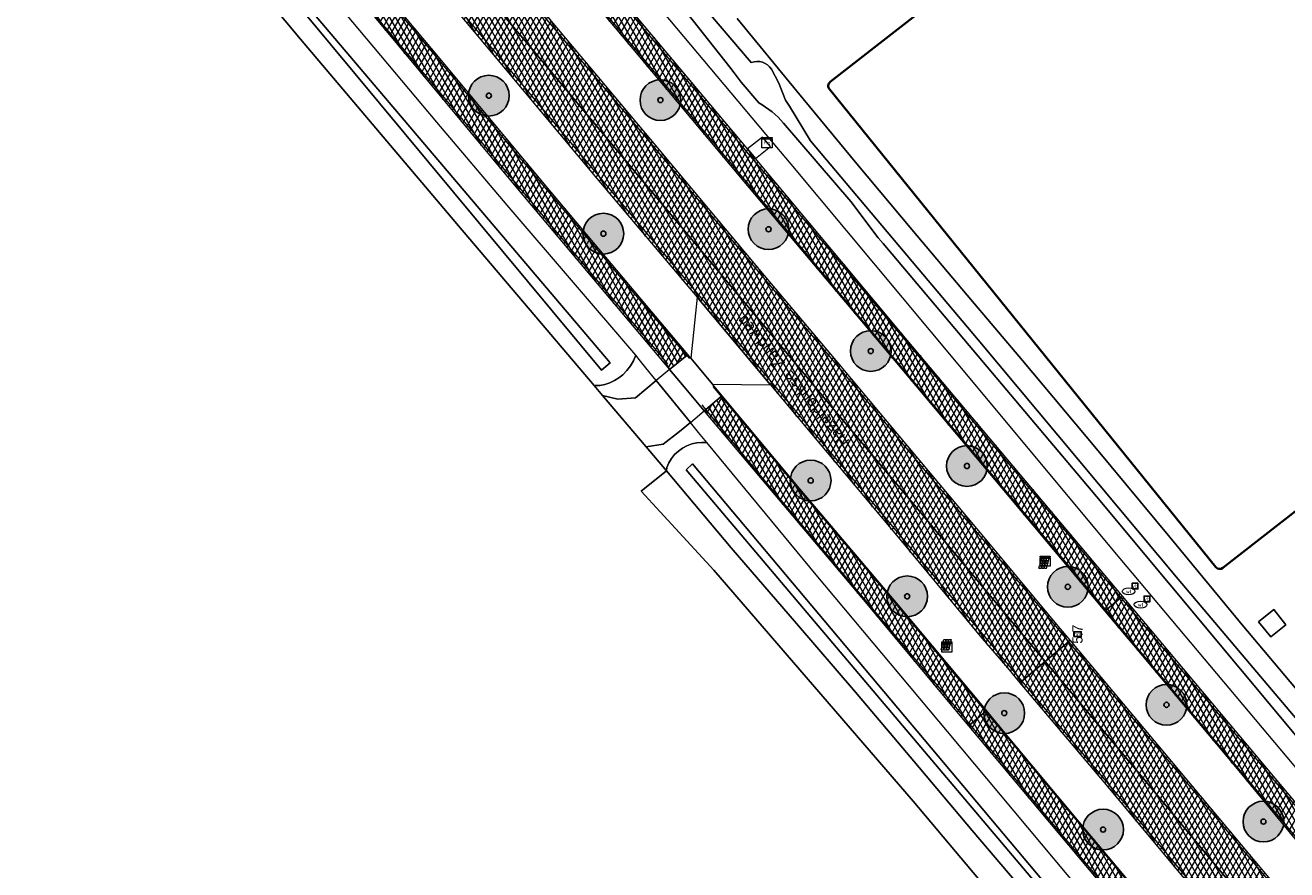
# Model space of a CAD drawing. Header units: metres. Extents: x 101608 to 104514, y 400798 to 405846.
# Tile 84 of 112: x 102273 to 102397, y 404882 to 404965. Entities that reach past the tile are written whole.
import ezdxf
from ezdxf.enums import TextEntityAlignment as Align

# ---------------------------------------------------------------- set-up
doc = ezdxf.new("R2010")
doc.units = ezdxf.units.M
for name, color, linetype, lineweight in [('B-WE-GR-BOOM-A', 63, 'Continuous', 25), ('B-WE-GR-BOOM-S', 90, 'Continuous', 25), ('B-WE-GR-BOUWLAND-GV', 80, 'Continuous', 13), ('B-WE-GR-GRAS-GV', 60, 'Continuous', 13), ('B-WE-IE-MEUBILAIR_WEGMEUBILAIR-S', 7, 'Continuous', 25), ('B-WE-IE-MEUBILAIR_WEGMEUBILAIR_PAAL-S', 7, 'Continuous', 25), ('B-WE-IE-MEUBILAIR_ZONNEPANEEL-S', 7, 'Continuous', 25), ('B-WE-KL-TELPUNT_TELKAST-S', 100, 'Continuous', 25), ('B-WE-KL-WATER-S', 170, 'Continuous', 25), ('B-WE-OG-BEBOUWING_BASSIN-GV', 7, 'Continuous', 35), ('B-WE-OG-BEBOUWING_LAGE TRAFO-GV', 7, 'Continuous', 18), ('B-WE-OG-TERREIN_ERF-GV', 7, 'Continuous', 18), ('B-WE-OG-TOPOGRAFIE-T18', 7, 'Continuous', 18), ('B-WE-OG-WATER-GV', 130, 'Continuous', 18), ('B-WE-OG-WATER_SLOOT-GV', 120, 'Continuous', 18), ('B-WE-RI-TERREINKAST-S', 7, 'Continuous', 25), ('B-WE-VH-GESLOTENVERHARDING_ASFALT-A-500', 12, 'Continuous', 18), ('B-WE-VH-KANTVERHARDING-G', 60, 'Continuous', 18), ('B-WE-VH-VERHARDING_ASFALT-GV', 252, 'Continuous', 18), ('B-WE-VH-VERHARDING_BETONSTRAATSTEEN-GV', 252, 'Continuous', 18), ('B-WE-VH-VERHARDING_FUNDERING_ZAND-GV', 7, 'Continuous', 18), ('B-WE-VH-VERHARDING_TEGEL-GV', 252, 'Continuous', 18), ('B-WE-VW-MARKERING_PICTOGRAM-G', 7, 'Continuous', 18)]:
    doc.layers.add(name, color=color, linetype=linetype, lineweight=lineweight)
doc.layers.add('Label_Puntobject', color=255, linetype='Continuous')
doc.styles.add('NLCS-ISO', font='NLCS-ISO.ttf')
doc.styles.add('NLCS-ISO-ANNOTATIVE-T25', font='NLCS-ISO.ttf', dxfattribs={"height": 2.5})
pattern_1 = [(60, (0, 0), (-0.4330127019, 0.25), []), (120, (0, 0), (-0.4330127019, -0.25), [])]

# ---------------------------------------------------------------- blocks, each defined once
blk = doc.blocks.new('SIE-WEG_VERKEERSBORD-SO')
at = {"color": 0, "linetype": 'ByBlock', "lineweight": -2}
blk.add_lwpolyline([(-1.125, -1.125), (1.125, -1.125), (1.125, 1.125), (-1.125, 1.125)], close=True, dxfattribs=at)
at = {"color": 0, "linetype": 'ByBlock', "lineweight": -2, "style": 'NLCS-ISO'}
blk.add_text('vb', height=1.5, dxfattribs=at).set_placement((0, 0), align=Align.MIDDLE_CENTER)
blk = doc.blocks.new('SIE-ZONNEPANEEL-SO')
at = {"color": 0, "linetype": 'ByBlock', "lineweight": 18}
for points in [[(-1.475, 0.1), (-1.275, 0.9)], [(-1.475, 0.1), (-0.575, 0.1)], [(-1.275, 0.9), (-0.375, 0.9)], [(-1.225, 1.1), (-1, 2)], [(-1.225, 1.1), (-0.325, 1.1)], [(-1, 2), (-0.1, 2)], [(-0.575, 0.1), (-0.375, 0.9)], [(-0.375, 0.1), (-0.175, 0.9)], [(-0.375, 0.1), (0.425, 0.1)], [(-0.325, 1.1), (-0.1, 2)], [(-0.175, 0.9), (0.625, 0.9)], [(-0.125, 1.1), (0.1, 2)], [(-0.125, 1.1), (0.675, 1.1)], [(0.1, 2), (0.9, 2)], [(0.425, 0.1), (0.625, 0.9)], [(0.625, 0.1), (0.825, 0.9)], [(0.625, 0.1), (1.525, 0.1)], [(0.675, 1.1), (0.9, 2)], [(0.825, 0.9), (1.725, 0.9)], [(0.875, 1.1), (1.1, 2)], [(0.875, 1.1), (1.775, 1.1)], [(1.1, 2), (2, 2)], [(1.525, 0.1), (1.725, 0.9)], [(1.775, 1.1), (2, 2)], [(-2, -2), (-1.775, -1.1)], [(-2, -2), (-1.1, -2)], [(-1.775, -1.1), (-0.875, -1.1)], [(-1.725, -0.9), (-1.525, -0.1)], [(-1.725, -0.9), (-0.825, -0.9)], [(-1.525, -0.1), (-0.625, -0.1)], [(-1.1, -2), (-0.875, -1.1)], [(-0.9, -2), (-0.675, -1.1)], [(-0.9, -2), (-0.1, -2)], [(-0.825, -0.9), (-0.625, -0.1)], [(-0.675, -1.1), (0.125, -1.1)], [(-0.625, -0.9), (-0.425, -0.1)], [(-0.625, -0.9), (0.175, -0.9)], [(-0.425, -0.1), (0.375, -0.1)], [(-0.1, -2), (0.125, -1.1)], [(0.1, -2), (0.325, -1.1)], [(0.1, -2), (1, -2)], [(0.175, -0.9), (0.375, -0.1)], [(0.325, -1.1), (1.225, -1.1)], [(0.375, -0.9), (0.575, -0.1)], [(0.375, -0.9), (1.275, -0.9)], [(0.575, -0.1), (1.475, -0.1)], [(1, -2), (1.225, -1.1)], [(1.275, -0.9), (1.475, -0.1)]]:
    blk.add_lwpolyline(points, dxfattribs=at)
blk = doc.blocks.new('SRI-TERREINKAST-SO')
at = {"color": 0, "linetype": 'ByBlock', "lineweight": 18}
for points in [[(-2, 2), (2, 2), (2, 1.68), (-2, 1.68)], [(-2, 1.52), (2, 1.52), (2, -2), (-2, -2)]]:
    blk.add_lwpolyline(points, close=True, dxfattribs=at)
at = {"color": 0, "linetype": 'ByBlock', "lineweight": 18, "style": 'NLCS-ISO'}
blk.add_text('rio', height=1.5, dxfattribs=at).set_placement((0, 0), align=Align.MIDDLE_CENTER)
blk = doc.blocks.new('SKL-TELKAST-SO')
at = {"lineweight": 18}
for points in [[(-2, 2), (2, 2), (2, 1.68), (-2, 1.68)], [(-2, 1.52), (2, 1.52), (2, -2), (-2, -2)]]:
    blk.add_lwpolyline(points, close=True, dxfattribs=at)
at = {"lineweight": 18, "style": 'NLCS-ISO'}
blk.add_text('tel', height=1.8, dxfattribs=at).set_placement((0, 0), align=Align.MIDDLE_CENTER)
blk = doc.blocks.new('SIE-WEG_PAAL_HECTOMETERPAAL-SO')
at = {"color": 0, "linetype": 'ByBlock', "lineweight": -2}
blk.add_lwpolyline([(-1.44375, -0.94375), (1.44375, -0.94375), (1.44375, 0.94375), (-1.44375, 0.94375)], close=True, dxfattribs=at)
at = {"color": 0, "linetype": 'ByBlock', "lineweight": -2, "style": 'NLCS-ISO'}
blk.add_text('hm', height=1.5, dxfattribs=at).set_placement((0, 0), align=Align.MIDDLE_CENTER)
at = {"style": 'NLCS-ISO'}
blk.add_attdef('WAARDE', (2.13125, -1.69375), '', height=1.5, dxfattribs=at)
blk = doc.blocks.new('SKL-WATER_WATERLEIDINGPUT-SO')
at = {"color": 0, "linetype": 'ByBlock', "lineweight": 18}
blk.add_ellipse((0, 0), major_axis=(2.5, 0), ratio=0.54, dxfattribs=at)
at = {"color": 0, "linetype": 'ByBlock', "lineweight": 18, "style": 'NLCS-ISO'}
blk.add_text('wl', height=1.5, dxfattribs=at).set_placement((0, 0), align=Align.MIDDLE_CENTER)
blk = doc.blocks.new('SGR-BOOM_01-SO')
at = {"layer": 'B-WE-GR-BOOM-A'}
h = blk.add_hatch(color=256, dxfattribs=at)
h.dxf.hatch_style = 1
edge = h.paths.add_edge_path()
edge.add_arc((0, 0), 2, 0, 360)
at = {"color": 0, "linetype": 'ByBlock', "lineweight": -2}
for radius in [2, 0.25]:
    blk.add_circle((0, 0), radius, dxfattribs=at)

msp = doc.modelspace()

# ---------------------------------------------------------------- hatches: boundary and pattern name
at = {"layer": 'B-WE-VH-GESLOTENVERHARDING_ASFALT-A-500'}
h = msp.add_hatch(dxfattribs=at)
h.set_pattern_fill('AVH-ASFALT-SOD', color=256, scale=0.5, pattern_type=2)
h.set_pattern_definition(pattern_1)
h.paths.add_polyline_path([(102344.721, 404952.054), (102343.948, 404952.978), (102330.245, 404969.361), (102318.355, 404983.468), (102316.569, 404985.598), (102314.878, 404984.185), (102322.041, 404975.526), (102333.176, 404962.213), (102343.587, 404949.788), (102355.126, 404936.061), (102369.61, 404918.827), (102379.04, 404907.572), (102380.779, 404909.034), (102371.779, 404919.769), (102359.636, 404934.21), (102346.74, 404949.641)])
h = msp.add_hatch(dxfattribs=at)
h.set_pattern_fill('AVH-ASFALT-SOD', color=256, scale=0.5, pattern_type=2)
h.set_pattern_definition(pattern_1)
h.paths.add_polyline_path([(102311.465, 404981.333), (102311.274, 404981.173), (102308.982, 404979.257), (102315.186, 404971.833), (102322.794, 404962.777), (102330.44, 404953.677), (102337.289, 404945.493), (102344.855, 404936.448), (102352.789, 404926.972), (102360.496, 404917.792), (102368.125, 404908.651), (102373.177, 404902.642), (102375.462, 404904.563), (102375.637, 404904.71), (102374.686, 404905.845), (102367.465, 404914.475), (102358.837, 404924.805), (102352.635, 404932.195), (102345.619, 404940.563), (102334.775, 404953.518), (102320.432, 404970.625)])
h = msp.add_hatch(dxfattribs=at)
h.set_pattern_fill('AVH-ASFALT-SOD', color=256, scale=0.5, pattern_type=2)
h.set_pattern_definition(pattern_1)
h.paths.add_polyline_path([(102308.982, 404979.257), (102306.687, 404977.339), (102306.494, 404977.179), (102309.653, 404973.433), (102320.001, 404961.061), (102329.158, 404950.079), (102339.007, 404938.417), (102346.19, 404929.807), (102348.714, 404926.782), (102359.049, 404914.448), (102366.794, 404905.128), (102369.457, 404901.998), (102370.684, 404900.545), (102370.864, 404900.696), (102373.177, 404902.642), (102368.125, 404908.651), (102360.496, 404917.792), (102352.789, 404926.972), (102344.855, 404936.448), (102337.289, 404945.493), (102330.44, 404953.677), (102322.794, 404962.777), (102315.186, 404971.833)])
h = msp.add_hatch(dxfattribs=at)
h.set_pattern_fill('AVH-ASFALT-SOD', color=256, scale=0.5, pattern_type=2)
h.set_pattern_definition(pattern_1)
h.paths.add_polyline_path([(102303.225, 404974.427), (102303.087, 404974.313), (102301.559, 404973.052), (102301.414, 404972.933), (102307.145, 404966.148), (102321.372, 404949.073), (102336.29, 404931.302), (102337.976, 404932.692), (102338.08, 404932.777), (102334.025, 404937.602), (102324.159, 404949.344), (102313.77, 404961.823)])
h = msp.add_hatch(dxfattribs=at)
h.set_pattern_fill('AVH-ASFALT-SOD', color=256, scale=0.5, pattern_type=2)
h.set_pattern_definition(pattern_1)
h.paths.add_polyline_path([(102341.444, 404928.733), (102341.351, 404928.654), (102339.85, 404927.392), (102339.687, 404927.255), (102339.901, 404927.001), (102355.134, 404908.906), (102365.645, 404896.308), (102365.805, 404896.442), (102367.324, 404897.72), (102367.419, 404897.8), (102366.977, 404898.334), (102358.56, 404908.383), (102349.094, 404919.586)])
h = msp.add_hatch(dxfattribs=at)
h.set_pattern_fill('AVH-ASFALT-SOD', color=256, scale=0.5, pattern_type=2)
h.set_pattern_definition(pattern_1)
h.paths.add_polyline_path([(102410.964, 404873.316), (102403.696, 404881.71), (102396.443, 404890.348), (102381.798, 404907.818), (102380.779, 404909.034), (102379.04, 404907.572), (102381.84, 404904.229), (102391.844, 404892.29), (102400.213, 404882.154), (102407.897, 404872.849), (102409.836, 404870.564), (102418.658, 404860.038), (102430.895, 404845.575), (102440.594, 404834.091), (102441.275, 404833.284), (102442.402, 404831.949), (102443.309, 404830.873), (102445.083, 404832.361), (102435.802, 404843.34), (102426.961, 404853.861), (102417.551, 404865.063), (102410.904, 404873.045)])
h = msp.add_hatch(dxfattribs=at)
h.set_pattern_fill('AVH-ASFALT-SOD', color=256, scale=0.5, pattern_type=2)
h.set_pattern_definition(pattern_1)
h.paths.add_polyline_path([(102406.555, 404867.826), (102400.028, 404875.576), (102396.867, 404879.351), (102393.801, 404883.011), (102382.894, 404896.054), (102375.637, 404904.71), (102375.462, 404904.563), (102373.177, 404902.642), (102375.799, 404899.524), (102383.404, 404890.428), (102391.022, 404881.275), (102396.838, 404874.345), (102404.59, 404865.065), (102412.127, 404856.088), (102421.374, 404845.068), (102429.187, 404835.739), (102436.827, 404826.616), (102437.408, 404825.924), (102439.706, 404827.851), (102439.899, 404828.013), (102437.813, 404830.503), (102437.234, 404831.194), (102435.478, 404833.291), (102424.992, 404845.784), (102415.205, 404857.47), (102408.195, 404865.878)])
h = msp.add_hatch(dxfattribs=at)
h.set_pattern_fill('AVH-ASFALT-SOD', color=256, scale=0.5, pattern_type=2)
h.set_pattern_definition(pattern_1)
h.paths.add_polyline_path([(102373.177, 404902.642), (102370.864, 404900.696), (102370.684, 404900.545), (102379.315, 404890.329), (102388.44, 404879.362), (102396.304, 404869.95), (102397.397, 404868.642), (102399.234, 404866.444), (102408.474, 404855.438), (102422.563, 404838.584), (102434.512, 404824.325), (102434.921, 404823.838), (102435.103, 404823.99), (102437.408, 404825.924), (102436.827, 404826.616), (102429.187, 404835.739), (102421.374, 404845.068), (102412.127, 404856.088), (102404.59, 404865.065), (102396.838, 404874.345), (102391.022, 404881.275), (102383.404, 404890.428), (102375.799, 404899.524)])
h = msp.add_hatch(dxfattribs=at)
h.set_pattern_fill('AVH-ASFALT-SOD', color=256, scale=0.5, pattern_type=2)
h.set_pattern_definition(pattern_1)
h.paths.add_polyline_path([(102394.106, 404865.965), (102392.988, 404867.306), (102384.984, 404876.769), (102376.52, 404886.867), (102369.881, 404894.833), (102367.419, 404897.8), (102367.324, 404897.72), (102365.805, 404896.442), (102365.645, 404896.308), (102368.681, 404892.669), (102382.409, 404876.318), (102396.484, 404859.507), (102408.283, 404845.283), (102420.861, 404830.256), (102429.794, 404819.537), (102429.941, 404819.661), (102431.487, 404820.958), (102431.589, 404821.043), (102424.416, 404829.614), (102419.851, 404835.055), (102412.158, 404844.289), (102405.287, 404852.541), (102396.872, 404862.555)])

# ---------------------------------------------------------------- linework, layer by layer
at = {"layer": 'B-WE-GR-BOUWLAND-GV', "flags": 128}
msp.add_lwpolyline([(102382.395, 404862.533), (102360.202, 404888.915), (102340.639, 404911.597), (102335.381, 404917.346), (102333.509, 404919.357), (102335.984, 404921.353), (102333.994, 404923.704), (102329.718, 404928.755), (102328.892, 404929.731), (102315.553, 404945.414), (102307.795, 404954.579), (102300.055, 404963.763), (102292.701, 404972.603), (102285.324, 404981.423), (102277.399, 404990.844), (102269.447, 405000.242)], dxfattribs=at)
at = {"layer": 'B-WE-GR-GRAS-GV', "flags": 128}
for points in [[(102334.988, 404930.229), (102333.964, 404931.488), (102333.305, 404932.298), (102332.971, 404932.708), (102332.748, 404932.174), (102332.458, 404931.674), (102332.106, 404931.214), (102331.698, 404930.804), (102331.303, 404930.492), (102330.876, 404930.226), (102330.422, 404930.009), (102329.946, 404929.845), (102329.455, 404929.734), (102328.892, 404929.731), (102329.718, 404928.755), (102331.227, 404928.403), (102332.94, 404928.54)], [(102338.468, 404924.002), (102338.953, 404924.111), (102339.448, 404924.156), (102339.945, 404924.134), (102339.126, 404925.14), (102338.333, 404926.116), (102337.265, 404925.217), (102335.648, 404923.975), (102333.994, 404923.704), (102335.984, 404921.353), (102336.016, 404921.684), (102336.216, 404922.142), (102336.477, 404922.57), (102336.792, 404922.959), (102337.156, 404923.303), (102337.563, 404923.595), (102338.002, 404923.828)]]:
    msp.add_lwpolyline(points, close=True, dxfattribs=at)
msp.add_lwpolyline([(102373.89, 404876.777), (102365.991, 404886.033), (102360.28, 404892.838), (102354.538, 404899.616), (102348.763, 404906.367), (102342.34, 404913.801), (102335.984, 404921.353), (102333.509, 404919.357), (102335.381, 404917.346), (102340.639, 404911.597), (102360.202, 404888.915), (102382.395, 404862.533)], dxfattribs=at)
at = {"layer": 'B-WE-OG-BEBOUWING_BASSIN-GV', "flags": 128}
for points in [[(102396.918, 404994.549), (102352.061, 404959.558)], [(102351.98, 404958.85), (102389.934, 404911.899)], [(102390.631, 404911.82), (102415.129, 404930.938)]]:
    msp.add_lwpolyline(points, dxfattribs=at)
at = {"layer": 'B-WE-OG-BEBOUWING_BASSIN-GV'}
for points in [[(102352.061, 404959.558, 0.4194949), (102351.98, 404958.85)], [(102389.934, 404911.899, 0.4090076), (102390.631, 404911.82)]]:
    msp.add_lwpolyline(points, format="xyb", dxfattribs=at)
at = {"layer": 'B-WE-OG-BEBOUWING_LAGE TRAFO-GV', "flags": 128}
msp.add_lwpolyline([(102394.127, 404906.521), (102395.322, 404905.041), (102396.813, 404906.246), (102395.618, 404907.725)], close=True, dxfattribs=at)
at = {"layer": 'B-WE-OG-TERREIN_ERF-GV', "flags": 128}
for points in [[(102352.061, 404959.558), (102396.918, 404994.549)], [(102342.92, 404965.804), (102348.779, 404958.653), (102354.67, 404951.531), (102360.069, 404945.062), (102365.496, 404938.617), (102370.949, 404932.195), (102378.204, 404923.525), (102385.427, 404914.829), (102392.519, 404906.228), (102399.853, 404897.531)], [(102389.934, 404911.899), (102351.98, 404958.85)], [(102415.129, 404930.938), (102390.631, 404911.82)]]:
    msp.add_lwpolyline(points, dxfattribs=at)
at = {"layer": 'B-WE-OG-TERREIN_ERF-GV'}
for points in [[(102351.98, 404958.85, -0.4194949), (102352.061, 404959.558)], [(102390.631, 404911.82, -0.4090076), (102389.934, 404911.899)]]:
    msp.add_lwpolyline(points, format="xyb", dxfattribs=at)
at = {"layer": 'B-WE-OG-TERREIN_ERF-GV', "flags": 128}
msp.add_lwpolyline([(102395.618, 404907.725), (102396.813, 404906.246), (102395.322, 404905.041), (102394.127, 404906.521)], close=True, dxfattribs=at)
at = {"layer": 'B-WE-OG-WATER-GV', "flags": 128}
msp.add_lwpolyline([(102232.942, 405046.876), (102270.814, 405002.253), (102300.534, 404966.224), (102329.623, 404931.236), (102330.468, 404931.954), (102301.039, 404966.634), (102271.132, 405002.57), (102233.335, 405047.539), (102201.58, 405085.519), (102168.705, 405123.935), (102137.33, 405162.458), (102105.818, 405200.866), (102105.239, 405200.334), (102136.346, 405161.994), (102169.11, 405122.196), (102200.081, 405085.876)], close=True, dxfattribs=at)
for points in [[(102344.315, 404961.473), (102329.679, 404978.665), (102303.993, 405009.29), (102303.117, 405009.927), (102302.488, 405009.495), (102302.355, 405009.224), (102302.584, 405008.755), (102303.332, 405007.718), (102314.062, 404995.073), (102334.933, 404970.23), (102342.197, 404961.006), (102342.64, 404960.451), (102343.311, 404959.545), (102345.051, 404957.506)], [(102347.482, 404955.504), (102354.082, 404947.832), (102356.761, 404944.255), (102357.26, 404943.69), (102378.221, 404918.848), (102406.48, 404884.927), (102407.448, 404885.649), (102386.23, 404910.723), (102366.581, 404934.235), (102350.141, 404953.791), (102348.066, 404957.189), (102347.681, 404957.769), (102347.01, 404959.429), (102346.286, 404960.803)], [(102537.139, 404676.382), (102505.195, 404715.429), (102493.448, 404731.292), (102485.196, 404741.941), (102476.192, 404754.913), (102466.437, 404767.814), (102451.887, 404786.255), (102432.296, 404810.831), (102409.762, 404837.612), (102381.454, 404870.969), (102338.531, 404922.041), (102337.93, 404921.465), (102381.133, 404870.39), (102409.277, 404837.224), (102432.012, 404810.502), (102451.597, 404785.886), (102466.061, 404767.61), (102475.858, 404754.771), (102484.944, 404741.834), (102493.092, 404731.031), (102504.922, 404715.169), (102536.452, 404675.386)]]:
    msp.add_lwpolyline(points, dxfattribs=at)
at = {"layer": 'B-WE-OG-WATER-GV'}
for points in [[(102346.286, 404960.803, 0.3589506), (102344.315, 404961.473)], [(102345.051, 404957.506, -0.0918463), (102347.482, 404955.504)]]:
    msp.add_lwpolyline(points, format="xyb", dxfattribs=at)
at = {"layer": 'B-WE-OG-WATER_SLOOT-GV', "flags": 128}
msp.add_lwpolyline([(102329.623, 404931.236), (102300.534, 404966.224), (102270.814, 405002.253), (102232.942, 405046.876), (102200.081, 405085.876), (102169.11, 405122.196), (102136.346, 405161.994), (102105.239, 405200.334), (102105.818, 405200.866), (102137.33, 405162.458), (102168.705, 405123.935), (102201.58, 405085.519), (102233.335, 405047.539), (102271.132, 405002.57), (102301.039, 404966.634), (102330.468, 404931.954)], close=True, dxfattribs=at)
for points in [[(102345.051, 404957.506), (102343.311, 404959.545), (102342.64, 404960.451), (102342.197, 404961.006), (102334.933, 404970.23), (102314.062, 404995.073), (102303.332, 405007.718), (102302.584, 405008.755), (102302.355, 405009.224), (102302.488, 405009.495), (102303.117, 405009.927), (102303.993, 405009.29), (102329.679, 404978.665), (102344.315, 404961.473)], [(102292.701, 404972.603), (102300.055, 404963.763), (102307.795, 404954.579), (102315.553, 404945.414), (102328.892, 404929.731), (102329.455, 404929.734), (102329.946, 404929.845), (102330.422, 404930.009), (102330.876, 404930.226), (102331.303, 404930.492), (102331.698, 404930.804), (102332.106, 404931.214), (102332.458, 404931.674), (102332.748, 404932.174), (102332.971, 404932.708), (102320.348, 404947.466), (102313.452, 404955.617), (102306.575, 404963.786), (102299.366, 404972.394)], [(102332.837, 404969.799), (102345.745, 404954.4), (102348.186, 404951.487), (102364.58, 404931.825), (102380.487, 404912.749), (102399.477, 404890.167)], [(102399.853, 404897.531), (102392.519, 404906.228), (102385.427, 404914.829), (102378.204, 404923.525), (102370.949, 404932.195), (102365.496, 404938.617), (102360.069, 404945.062), (102354.67, 404951.531), (102348.779, 404958.653), (102342.92, 404965.804)], [(102346.286, 404960.803), (102347.01, 404959.429), (102347.681, 404957.769), (102348.066, 404957.189), (102350.141, 404953.791), (102366.581, 404934.235)], [(102366.581, 404934.235), (102386.23, 404910.723), (102407.448, 404885.649), (102406.48, 404884.927), (102378.221, 404918.848), (102357.26, 404943.69), (102356.761, 404944.255), (102354.082, 404947.832), (102347.482, 404955.504)], [(102376.677, 404880.116), (102370.111, 404887.92), (102363.567, 404895.745), (102357.118, 404903.437), (102350.689, 404911.148), (102339.945, 404924.134), (102339.448, 404924.156), (102338.953, 404924.111), (102338.468, 404924.002), (102338.002, 404923.828), (102337.563, 404923.595), (102337.156, 404923.303), (102336.792, 404922.959), (102336.477, 404922.57), (102336.216, 404922.142), (102336.016, 404921.684), (102335.984, 404921.353), (102342.34, 404913.801), (102348.763, 404906.367), (102354.538, 404899.616), (102360.28, 404892.838), (102365.991, 404886.033), (102373.89, 404876.777)], [(102536.452, 404675.386), (102504.922, 404715.169), (102493.092, 404731.031), (102484.944, 404741.834), (102475.858, 404754.771), (102466.061, 404767.61), (102451.597, 404785.886), (102432.012, 404810.502), (102409.277, 404837.224), (102381.133, 404870.39), (102337.93, 404921.465), (102338.531, 404922.041), (102381.454, 404870.969), (102409.762, 404837.612), (102432.296, 404810.831), (102451.887, 404786.255), (102466.437, 404767.814), (102476.192, 404754.913), (102485.196, 404741.941), (102493.448, 404731.292), (102505.195, 404715.429), (102537.139, 404676.382)]]:
    msp.add_lwpolyline(points, dxfattribs=at)
at = {"layer": 'B-WE-OG-WATER_SLOOT-GV'}
for points in [[(102344.315, 404961.473, -0.3589506), (102346.286, 404960.803)], [(102347.482, 404955.504, 0.0918463), (102345.051, 404957.506)]]:
    msp.add_lwpolyline(points, format="xyb", dxfattribs=at)
at = {"layer": 'B-WE-VH-KANTVERHARDING-G', "flags": 128}
for points in [[(102344.721, 404952.054), (102343.948, 404952.978), (102330.245, 404969.361), (102318.355, 404983.468), (102316.569, 404985.598), (102314.878, 404984.185), (102322.041, 404975.526), (102333.176, 404962.213), (102343.587, 404949.788), (102355.126, 404936.061), (102369.61, 404918.827), (102379.04, 404907.572), (102380.779, 404909.034), (102371.779, 404919.769), (102359.636, 404934.21), (102346.74, 404949.641)], [(102311.465, 404981.333), (102311.274, 404981.173), (102308.982, 404979.257), (102315.186, 404971.833), (102322.794, 404962.777), (102330.44, 404953.677), (102337.289, 404945.493), (102344.855, 404936.448), (102352.789, 404926.972), (102360.496, 404917.792), (102368.125, 404908.651), (102373.177, 404902.642), (102375.462, 404904.563), (102375.637, 404904.71), (102374.686, 404905.845), (102367.465, 404914.475), (102358.837, 404924.805), (102352.635, 404932.195), (102345.619, 404940.563), (102334.775, 404953.518), (102320.432, 404970.625)], [(102308.982, 404979.257), (102306.687, 404977.339), (102306.494, 404977.179), (102309.653, 404973.433), (102320.001, 404961.061), (102329.158, 404950.079), (102339.007, 404938.417), (102346.19, 404929.807), (102348.714, 404926.782), (102359.049, 404914.448), (102366.794, 404905.128), (102369.457, 404901.998), (102370.684, 404900.545), (102370.864, 404900.696), (102373.177, 404902.642), (102368.125, 404908.651), (102360.496, 404917.792), (102352.789, 404926.972), (102344.855, 404936.448), (102337.289, 404945.493), (102330.44, 404953.677), (102322.794, 404962.777), (102315.186, 404971.833)], [(102303.225, 404974.427), (102303.087, 404974.313), (102301.559, 404973.052), (102301.414, 404972.933), (102307.145, 404966.148), (102321.372, 404949.073), (102336.29, 404931.302), (102337.976, 404932.692), (102338.08, 404932.777), (102334.025, 404937.602), (102324.159, 404949.344), (102313.77, 404961.823)], [(102341.444, 404928.733), (102341.351, 404928.654), (102339.85, 404927.392), (102339.687, 404927.255), (102339.901, 404927.001), (102355.134, 404908.906), (102365.645, 404896.308), (102365.805, 404896.442), (102367.324, 404897.72), (102367.419, 404897.8), (102366.977, 404898.334), (102358.56, 404908.383), (102349.094, 404919.586)], [(102410.964, 404873.316), (102403.696, 404881.71), (102396.443, 404890.348), (102381.798, 404907.818), (102380.779, 404909.034), (102379.04, 404907.572), (102381.84, 404904.229), (102391.844, 404892.29), (102400.213, 404882.154), (102407.897, 404872.849), (102409.836, 404870.564), (102418.658, 404860.038), (102430.895, 404845.575), (102440.594, 404834.091), (102441.275, 404833.284), (102442.402, 404831.949), (102443.309, 404830.873), (102445.083, 404832.361), (102435.802, 404843.34), (102426.961, 404853.861), (102417.551, 404865.063), (102410.904, 404873.045)], [(102373.177, 404902.642), (102370.864, 404900.696), (102370.684, 404900.545), (102379.315, 404890.329), (102388.44, 404879.362), (102396.304, 404869.95), (102397.397, 404868.642), (102399.234, 404866.444), (102408.474, 404855.438), (102422.563, 404838.584), (102434.512, 404824.325), (102434.921, 404823.838), (102435.103, 404823.99), (102437.408, 404825.924), (102436.827, 404826.616), (102429.187, 404835.739), (102421.374, 404845.068), (102412.127, 404856.088), (102404.59, 404865.065), (102396.838, 404874.345), (102391.022, 404881.275), (102383.404, 404890.428), (102375.799, 404899.524)], [(102394.106, 404865.965), (102392.988, 404867.306), (102384.984, 404876.769), (102376.52, 404886.867), (102369.881, 404894.833), (102367.419, 404897.8), (102367.324, 404897.72), (102365.805, 404896.442), (102365.645, 404896.308), (102368.681, 404892.669), (102382.409, 404876.318), (102396.484, 404859.507), (102408.283, 404845.283), (102420.861, 404830.256), (102429.794, 404819.537), (102429.941, 404819.661), (102431.487, 404820.958), (102431.589, 404821.043), (102424.416, 404829.614), (102419.851, 404835.055), (102412.158, 404844.289), (102405.287, 404852.541), (102396.872, 404862.555)]]:
    msp.add_lwpolyline(points, close=True, dxfattribs=at)
msp.add_lwpolyline([(102396.867, 404879.351), (102393.801, 404883.011), (102382.894, 404896.054), (102375.637, 404904.71), (102375.462, 404904.563), (102373.177, 404902.642), (102375.799, 404899.524), (102383.404, 404890.428), (102391.022, 404881.275)], dxfattribs=at)
at = {"layer": 'B-WE-VH-VERHARDING_ASFALT-GV', "flags": 128}
for points in [[(102344.721, 404952.054), (102343.948, 404952.978), (102330.245, 404969.361), (102318.355, 404983.468), (102316.569, 404985.598), (102314.878, 404984.185), (102322.041, 404975.526), (102333.176, 404962.213), (102343.587, 404949.788), (102355.126, 404936.061), (102369.61, 404918.827), (102379.04, 404907.572), (102380.779, 404909.034), (102371.779, 404919.769), (102359.636, 404934.21), (102346.74, 404949.641)], [(102311.465, 404981.333), (102311.274, 404981.173), (102308.982, 404979.257), (102315.186, 404971.833), (102322.794, 404962.777), (102330.44, 404953.677), (102337.289, 404945.493), (102344.855, 404936.448), (102352.789, 404926.972), (102360.496, 404917.792), (102368.125, 404908.651), (102373.177, 404902.642), (102375.462, 404904.563), (102375.637, 404904.71), (102374.686, 404905.845), (102367.465, 404914.475), (102358.837, 404924.805), (102352.635, 404932.195), (102345.619, 404940.563), (102334.775, 404953.518), (102320.432, 404970.625)], [(102308.982, 404979.257), (102306.687, 404977.339), (102306.494, 404977.179), (102309.653, 404973.433), (102320.001, 404961.061), (102329.158, 404950.079), (102339.007, 404938.417), (102346.19, 404929.807), (102348.714, 404926.782), (102359.049, 404914.448), (102366.794, 404905.128), (102369.457, 404901.998), (102370.684, 404900.545), (102370.864, 404900.696), (102373.177, 404902.642), (102368.125, 404908.651), (102360.496, 404917.792), (102352.789, 404926.972), (102344.855, 404936.448), (102337.289, 404945.493), (102330.44, 404953.677), (102322.794, 404962.777), (102315.186, 404971.833)], [(102303.225, 404974.427), (102303.087, 404974.313), (102301.559, 404973.052), (102301.414, 404972.933), (102307.145, 404966.148), (102321.372, 404949.073), (102336.29, 404931.302), (102337.976, 404932.692), (102338.08, 404932.777), (102334.025, 404937.602), (102324.159, 404949.344), (102313.77, 404961.823)], [(102341.444, 404928.733), (102341.351, 404928.654), (102339.85, 404927.392), (102339.687, 404927.255), (102339.901, 404927.001), (102355.134, 404908.906), (102365.645, 404896.308), (102365.805, 404896.442), (102367.324, 404897.72), (102367.419, 404897.8), (102366.977, 404898.334), (102358.56, 404908.383), (102349.094, 404919.586)], [(102410.964, 404873.316), (102403.696, 404881.71), (102396.443, 404890.348), (102381.798, 404907.818), (102380.779, 404909.034), (102379.04, 404907.572), (102381.84, 404904.229), (102391.844, 404892.29), (102400.213, 404882.154), (102407.897, 404872.849), (102409.836, 404870.564), (102418.658, 404860.038), (102430.895, 404845.575), (102440.594, 404834.091), (102441.275, 404833.284), (102442.402, 404831.949), (102443.309, 404830.873), (102445.083, 404832.361), (102435.802, 404843.34), (102426.961, 404853.861), (102417.551, 404865.063), (102410.904, 404873.045)], [(102373.177, 404902.642), (102370.864, 404900.696), (102370.684, 404900.545), (102379.315, 404890.329), (102388.44, 404879.362), (102396.304, 404869.95), (102397.397, 404868.642), (102399.234, 404866.444), (102408.474, 404855.438), (102422.563, 404838.584), (102434.512, 404824.325), (102434.921, 404823.838), (102435.103, 404823.99), (102437.408, 404825.924), (102436.827, 404826.616), (102429.187, 404835.739), (102421.374, 404845.068), (102412.127, 404856.088), (102404.59, 404865.065), (102396.838, 404874.345), (102391.022, 404881.275), (102383.404, 404890.428), (102375.799, 404899.524)], [(102394.106, 404865.965), (102392.988, 404867.306), (102384.984, 404876.769), (102376.52, 404886.867), (102369.881, 404894.833), (102367.419, 404897.8), (102367.324, 404897.72), (102365.805, 404896.442), (102365.645, 404896.308), (102368.681, 404892.669), (102382.409, 404876.318), (102396.484, 404859.507), (102408.283, 404845.283), (102420.861, 404830.256), (102429.794, 404819.537), (102429.941, 404819.661), (102431.487, 404820.958), (102431.589, 404821.043), (102424.416, 404829.614), (102419.851, 404835.055), (102412.158, 404844.289), (102405.287, 404852.541), (102396.872, 404862.555)]]:
    msp.add_lwpolyline(points, close=True, dxfattribs=at)
msp.add_lwpolyline([(102396.867, 404879.351), (102393.801, 404883.011), (102382.894, 404896.054), (102375.637, 404904.71), (102375.462, 404904.563), (102373.177, 404902.642), (102375.799, 404899.524), (102383.404, 404890.428), (102391.022, 404881.275)], dxfattribs=at)
at = {"layer": 'B-WE-VH-VERHARDING_BETONSTRAATSTEEN-GV', "flags": 128}
for points in [[(102339.007, 404938.417), (102338.375, 404932.426), (102340.496, 404929.867), (102346.19, 404929.807)], [(102338.375, 404932.426), (102338.08, 404932.777), (102337.976, 404932.692), (102336.29, 404931.302), (102337.715, 404929.606), (102339.687, 404927.255), (102339.85, 404927.392), (102341.351, 404928.654), (102341.444, 404928.733), (102340.496, 404929.867)], [(102336.29, 404931.302), (102334.988, 404930.229), (102338.333, 404926.116), (102339.687, 404927.255), (102337.715, 404929.606)]]:
    msp.add_lwpolyline(points, close=True, dxfattribs=at)
at = {"layer": 'B-WE-VH-VERHARDING_FUNDERING_ZAND-GV', "flags": 128}
msp.add_lwpolyline([(102334.988, 404930.229), (102332.94, 404928.54), (102331.227, 404928.403), (102329.718, 404928.755), (102333.994, 404923.704), (102335.648, 404923.975), (102337.265, 404925.217), (102338.333, 404926.116)], close=True, dxfattribs=at)
at = {"layer": 'B-WE-VH-VERHARDING_TEGEL-GV', "flags": 128}
msp.add_lwpolyline([(102345.428, 404954.134), (102343.948, 404952.978), (102344.721, 404952.054), (102346.193, 404953.205)], close=True, dxfattribs=at)
at = {"layer": 'B-WE-VW-MARKERING_PICTOGRAM-G', "flags": 128}
for points in [[(102152.574, 405151.081), (102161.935, 405139.786), (102170.419, 405129.718), (102176.499, 405122.423), (102178.736, 405119.738), (102187.66, 405109.171), (102197.168, 405097.799), (102205.432, 405087.905), (102213.714, 405078.037), (102220.571, 405069.852), (102230.294, 405058.213), (102237.388, 405049.777), (102238.184, 405048.83), (102247.907, 405037.09), (102255.114, 405028.494), (102264.264, 405017.644), (102275.459, 405004.258), (102286.559, 404990.964), (102295.815, 404979.935), (102301.559, 404973.052), (102307.475, 404965.962), (102317.192, 404954.367), (102328.72, 404940.571), (102336.08, 404931.871)], [(102296.989, 405008.649), (102308.16, 404995.386), (102317.955, 404983.708), (102330.529, 404968.651), (102340.108, 404957.194), (102343.832, 404952.711), (102351.038, 404944.177), (102360.394, 404933.018), (102367.064, 404925.046), (102375.319, 404915.222), (102383.437, 404905.494), (102396.354, 404890.113), (102403.319, 404881.747)], [(102400.467, 404882.184), (102391.999, 404892.314), (102381.948, 404904.312), (102379.129, 404907.698), (102369.668, 404918.976), (102355.183, 404936.206), (102343.681, 404949.941), (102333.293, 404962.368), (102322.062, 404975.808), (102314.938, 404984.321), (102311.073, 404988.948), (102300.855, 405001.104), (102295.877, 405007.039)], [(102338.235, 404932.386), (102337.976, 404932.692), (102331.364, 404940.507), (102321.069, 404952.777), (102312.717, 404962.843), (102303.498, 404973.823), (102303.087, 404974.313), (102293.992, 404985.17), (102285.052, 404995.825), (102283.364, 404997.869)], [(102311.274, 404981.173), (102313.196, 404978.878), (102320.877, 404969.702), (102330.031, 404958.785), (102338.183, 404949.051), (102347.536, 404937.893), (102354.578, 404929.519), (102363.678, 404918.622), (102372.796, 404907.762), (102375.462, 404904.563)], [(102306.687, 404977.339), (102308.231, 404975.503), (102315.525, 404966.808), (102322.08, 404958.984), (102328.253, 404951.591), (102334.214, 404944.476), (102340.805, 404936.638), (102347.735, 404928.346), (102354.992, 404919.676), (102361.478, 404911.917), (102368.685, 404903.308), (102370.864, 404900.696)], [(102322.794, 404962.777), (102315.186, 404971.833)], [(102330.44, 404953.677), (102322.794, 404962.777)], [(102337.289, 404945.493), (102330.44, 404953.677)], [(102344.855, 404936.448), (102337.289, 404945.493)], [(102352.789, 404926.972), (102344.855, 404936.448)], [(102340.534, 404929.631), (102341.351, 404928.654), (102348.99, 404919.512), (102358.494, 404908.281), (102367.324, 404897.72), (102369.112, 404895.581), (102373.467, 404890.36), (102383.889, 404877.904), (102392.824, 404867.21)], [(102464.888, 404778.013), (102462.749, 404780.553), (102459.035, 404784.914), (102455.652, 404788.983), (102448.823, 404797.116), (102440.927, 404806.533), (102435.546, 404812.913), (102429.941, 404819.661), (102426.498, 404823.806), (102420.49, 404830.993), (102408.46, 404845.477), (102396.65, 404859.548), (102385.445, 404872.97), (102373.807, 404886.86), (102365.805, 404896.442), (102364.065, 404898.526), (102355.326, 404908.897), (102345.546, 404920.514), (102339.85, 404927.392), (102339.477, 404927.843)], [(102360.496, 404917.792), (102352.789, 404926.972)], [(102368.125, 404908.651), (102360.496, 404917.792)], [(102373.177, 404902.642), (102368.125, 404908.651)], [(102375.462, 404904.563), (102378.424, 404901.011), (102383.956, 404894.416), (102389.587, 404887.714), (102395.79, 404880.272), (102402.723, 404871.982), (102408.973, 404864.548), (102415.878, 404856.29), (102422.064, 404848.889), (102427.708, 404842.165), (102434.59, 404833.953), (102439.706, 404827.851)], [(102375.799, 404899.524), (102373.177, 404902.642)], [(102370.864, 404900.696), (102373.652, 404897.355), (102380.931, 404888.731), (102388.097, 404880.123), (102396.168, 404870.502), (102401.871, 404863.673), (102409.407, 404854.689), (102415.61, 404847.259), (102421.121, 404840.695), (102426.041, 404834.825), (102430.712, 404829.232), (102435.103, 404823.99)], [(102383.404, 404890.428), (102375.799, 404899.524)], [(102391.022, 404881.275), (102383.404, 404890.428)]]:
    msp.add_lwpolyline(points, dxfattribs=at)

# ---------------------------------------------------------------- block references
at = {"layer": 'B-WE-GR-BOOM-S'}
for p in [(102318.546, 404958.213), (102335.389, 404957.776), (102329.79, 404944.656), (102346.01, 404945.093), (102356.048, 404933.126), (102365.49, 404921.834), (102350.147, 404920.405), (102375.392, 404909.967), (102359.619, 404909.031), (102385.081, 404898.37), (102369.156, 404897.559), (102378.855, 404886.118), (102394.597, 404886.902)]:
    msp.add_blockref('SGR-BOOM_01-SO', p, dxfattribs=at)
at = {"layer": 'B-WE-IE-MEUBILAIR_WEGMEUBILAIR-S', "xscale": 0.25, "yscale": 0.25, "zscale": 0.25}
for p in [(102381.991, 404910.042), (102383.166, 404908.77)]:
    msp.add_blockref('SIE-WEG_VERKEERSBORD-SO', p, dxfattribs=at)
at = {"layer": 'B-WE-IE-MEUBILAIR_WEGMEUBILAIR_PAAL-S', "xscale": 0.25, "yscale": 0.25, "zscale": 0.25}
msp.add_blockref('SIE-WEG_PAAL_HECTOMETERPAAL-SO', (102376.348, 404905.308), dxfattribs=at)
at = {"layer": 'B-WE-IE-MEUBILAIR_ZONNEPANEEL-S', "xscale": 0.25, "yscale": 0.25, "zscale": 0.25}
for p in [(102373.065, 404912.291), (102363.47, 404904.282)]:
    msp.add_blockref('SIE-ZONNEPANEEL-SO', p, dxfattribs=at)
at = {"layer": 'B-WE-KL-TELPUNT_TELKAST-S', "xscale": 0.25, "yscale": 0.25, "zscale": 0.25}
for p in [(102373.171, 404912.481), (102363.513, 404904.045)]:
    msp.add_blockref('SKL-TELKAST-SO', p, dxfattribs=at)
at = {"layer": 'B-WE-KL-WATER-S', "xscale": 0.25, "yscale": 0.25, "zscale": 0.25}
for p in [(102381.362, 404909.513), (102382.534, 404908.215)]:
    msp.add_blockref('SKL-WATER_WATERLEIDINGPUT-SO', p, dxfattribs=at)
at = {"layer": 'B-WE-RI-TERREINKAST-S', "xscale": 0.25, "yscale": 0.25, "zscale": 0.25}
msp.add_blockref('SRI-TERREINKAST-SO', (102345.863, 404953.602), dxfattribs=at)

# ---------------------------------------------------------------- texts
at = {"layer": 'B-WE-OG-TOPOGRAFIE-T18', "style": 'NLCS-ISO-ANNOTATIVE-T25'}
msp.add_text('Hazeldonkse Zandweg', height=1.25, rotation=129.64337, dxfattribs=at).set_placement((102348.503, 404930.276), align=Align.MIDDLE)
at = {"layer": 'Label_Puntobject', "lineweight": 25}
msp.add_text('5.7', height=1, rotation=90, dxfattribs=at).set_placement((102376.348, 404905.308, 0.684), align=Align.MIDDLE)

doc.saveas('drawing.dxf')
